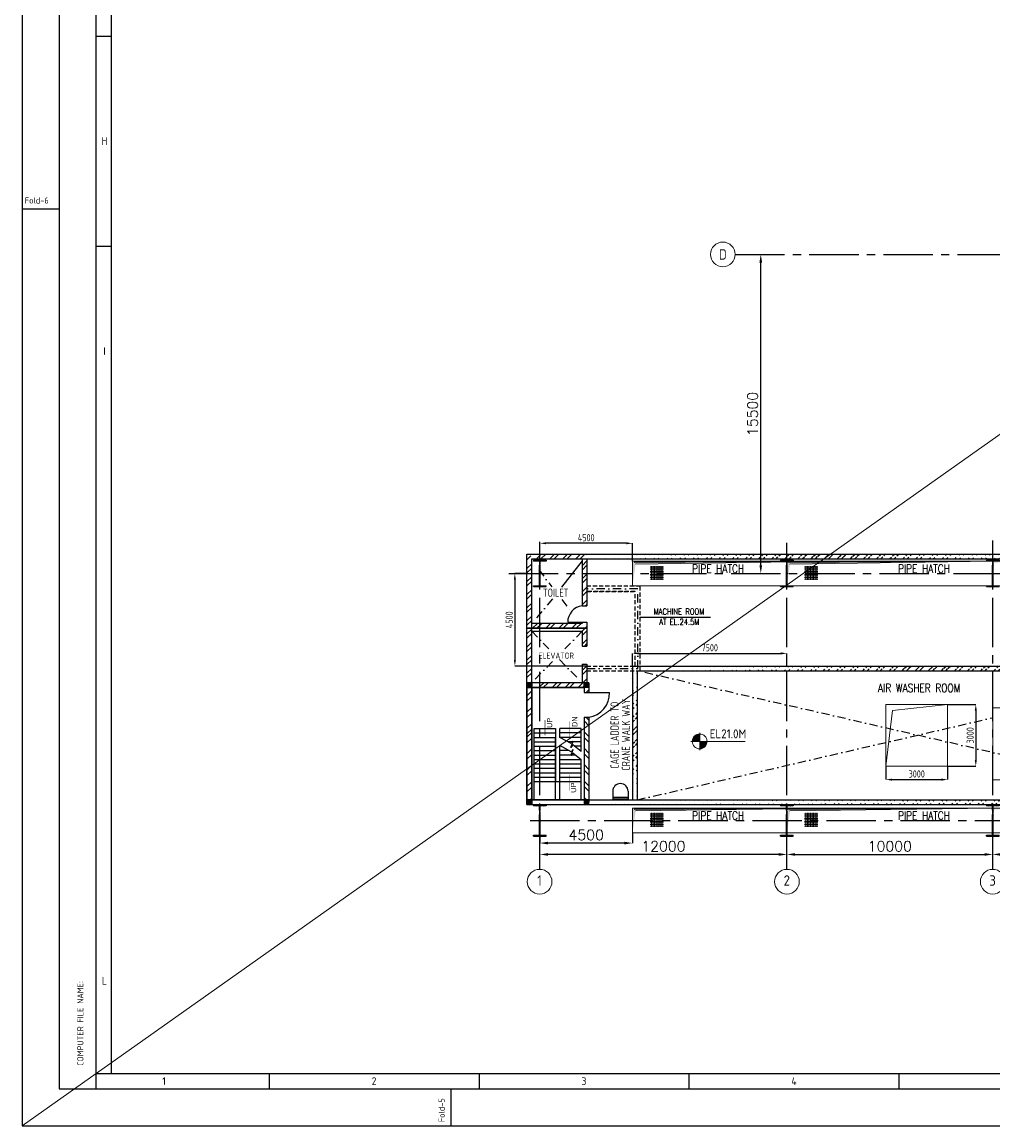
# Model space of a CAD drawing. Extents: x -287416 to 4934791, y -504132 to 1826789.
# Tile 86 of 256: x -35095 to 12071, y 146322 to 199956. Entities that reach past the tile are written whole.
import ezdxf
from ezdxf.enums import TextEntityAlignment as Align

# ---------------------------------------------------------------- set-up
doc = ezdxf.new("R2010")
doc.units = 0
doc.header["$LTSCALE"] = 800
doc.header["$MEASUREMENT"] = 0
for name, pattern in [('CENTER', [2, 1.25, -0.25, 0.25, -0.25]), ('CENTER2', [1.125, 0.75, -0.125, 0.125, -0.125]), ('CONTINOUS', [0]), ('DASHDOT', [1, 0.5, -0.25, 0, -0.25]), ('HIDDEN', [0.375, 0.25, -0.125])]:
    doc.linetypes.add(name, pattern=pattern)
doc.layers.get('0').update_dxf_attribs({"linetype": 'CONTINUOUS'})
doc.layers.get('DEFPOINTS').update_dxf_attribs({"linetype": 'CONTINUOUS'})
for name, color, linetype in [('CENTER', 2, 'CENTER'), ('COL', 1, 'CENTER'), ('EQP0', 1, 'CONTINUOUS'), ('GRID', 8, 'CENTER'), ('HATCH', 9, 'CONTINUOUS'), ('REV3', 2, 'CONTINUOUS'), ('WALL', 6, 'CONTINUOUS')]:
    doc.layers.add(name, color=color, linetype=linetype)
for name, color, linetype, lineweight in [('DIM', 4, 'CONTINUOUS', 15), ('PIPE OPENING HATCH', 7, 'CONTINUOUS', 13), ('T', 3, 'CONTINUOUS', 15), ('TEXT', 3, 'CONTINUOUS', 15)]:
    doc.layers.add(name, color=color, linetype=linetype, lineweight=lineweight)
doc.styles.add('HTX11', font='O8111901')
doc.styles.add('ROMANC', font='romanc')
doc.styles.add('ROMANS', font='ISO9.shx', dxfattribs={"width": 0.8})
doc.styles.add('S1', font='SIMPLEX.SHX', dxfattribs={"height": 200})
doc.styles.add('S3', font='ROMANS1.SHX', dxfattribs={"width": 0.8})
doc.styles.get("Standard").update_dxf_attribs({"font": 'ISO9'})
doc.dimstyles.get("Standard").update_dxf_attribs({"dimtxt": 0.18, "dimasz": 0.18, "dimexe": 0.18, "dimexo": 0.0625, "dimgap": 0.09, "dimtad": 0, "dimtih": 1, "dimtoh": 1, "dimdec": 4, "dimzin": 0, "dimdsep": 46, "dimtxsty": 'Standard', "dimcen": 0.09, "dimadec": 0, "dimazin": 0, "dimtfac": 1, "dimtdec": 4, "dimtofl": 0, "dimtmove": 0, "dimatfit": 3, "dimfxl": 1, "dimtolj": 1, "dimtzin": 0, "dimarcsym": 0})
doc.dimstyles.new('STANDARD$0', dxfattribs={"dimtxt": 250, "dimasz": 200, "dimexe": 0, "dimexo": 0, "dimgap": 100, "dimtad": 1, "dimdec": 0, "dimzin": 0, "dimdsep": 46, "dimtxsty": 'S1', "dimcen": 0, "dimadec": 0, "dimazin": 0, "dimtfac": 1, "dimtdec": 0, "dimtmove": 2, "dimatfit": 3, "dimfxl": 1, "dimtolj": 1, "dimtzin": 0, "dimarcsym": 0})
pattern_1 = [(45, (-25068.97, 37702.6), (-318.198, 318.198), []), (45, (-24856.84, 37702.6), (-318.198, 318.198), [])]
pattern_2 = [(45, (-124552.498, -214992.06), (22.097087, -22.097087), [])]
pattern_3 = [(45, (-121772.498, -214992.06), (22.097087, -22.097087), [])]
pattern_4 = [(45, (-121772.507, -220682.827), (22.097087, -22.097087), [])]
pattern_5 = [(45, (-124552.507, -220682.827), (22.097087, -22.097087), [])]

# ---------------------------------------------------------------- blocks, each defined once
blk = doc.blocks.new('*D786')
at = {"layer": 'DEFPOINTS', "color": 0, "linetype": 'Continuous', "transparency": 16777216}
for p in [(793, 188666), (793, 188666), (793, 173166)]:
    blk.add_point(p, dxfattribs=at)
at = {"layer": 'DIM', "color": 4, "linetype": 'Continuous', "lineweight": -2, "transparency": 16777216}
blk.add_line((793, 173566), (793, 188266), dxfattribs=at)
at = {"layer": 'DIM', "color": 4, "linetype": 'Continuous', "transparency": 16777216}
for points in [[(726, 188266), (859, 188266), (793, 188666)], [(726, 173566), (859, 173566), (793, 173166)]]:
    blk.add_solid(points, dxfattribs=at)
at = {"layer": 'DIM', "linetype": 'Continuous', "transparency": 16777216, "insert": (393, 180916), "char_height": 500, "attachment_point": 5, "rotation": 90, "style": 'ROMANC'}
blk.add_mtext('\\A1;15500', dxfattribs=at)
blk = doc.blocks.new('*D791')
at = {"layer": 'DEFPOINTS', "color": 0, "linetype": 'Continuous', "transparency": 16777216}
for p in [(12063, 159513), (22063, 159513), (22063, 159513)]:
    blk.add_point(p, dxfattribs=at)
at = {"layer": 'DIM', "color": 4, "linetype": 'Continuous', "lineweight": -2, "transparency": 16777216}
blk.add_line((12463, 159513), (21663, 159513), dxfattribs=at)
at = {"layer": 'DIM', "color": 4, "linetype": 'Continuous', "transparency": 16777216}
for points in [[(12463, 159579), (12463, 159446), (12063, 159513)], [(21663, 159579), (21663, 159446), (22063, 159513)]]:
    blk.add_solid(points, dxfattribs=at)
at = {"layer": 'DIM', "linetype": 'Continuous', "transparency": 16777216, "insert": (17063, 159913), "char_height": 500, "attachment_point": 5, "style": 'ROMANC'}
blk.add_mtext('\\A1;10000', dxfattribs=at)
blk = doc.blocks.new('*D792')
at = {"layer": 'DEFPOINTS', "color": 0, "linetype": 'Continuous', "transparency": 16777216}
for p in [(2063, 159513), (12063, 159513), (12063, 159513)]:
    blk.add_point(p, dxfattribs=at)
at = {"layer": 'DIM', "color": 4, "linetype": 'Continuous', "lineweight": -2, "transparency": 16777216}
blk.add_line((2463, 159513), (11663, 159513), dxfattribs=at)
at = {"layer": 'DIM', "color": 4, "linetype": 'Continuous', "transparency": 16777216}
for points in [[(2463, 159579), (2463, 159446), (2063, 159513)], [(11663, 159579), (11663, 159446), (12063, 159513)]]:
    blk.add_solid(points, dxfattribs=at)
at = {"layer": 'DIM', "linetype": 'Continuous', "transparency": 16777216, "insert": (7063, 159913), "char_height": 500, "attachment_point": 5, "style": 'ROMANC'}
blk.add_mtext('\\A1;10000', dxfattribs=at)
blk = doc.blocks.new('*D793')
at = {"layer": 'DEFPOINTS', "color": 0, "linetype": 'Continuous', "transparency": 16777216}
for p in [(-9937, 159513), (-9937, 159513), (2063, 159513)]:
    blk.add_point(p, dxfattribs=at)
at = {"layer": 'DIM', "color": 4, "linetype": 'Continuous', "lineweight": -2, "transparency": 16777216}
blk.add_line((1663, 159513), (-9537, 159513), dxfattribs=at)
at = {"layer": 'DIM', "color": 4, "linetype": 'Continuous', "transparency": 16777216}
for points in [[(-9537, 159579), (-9537, 159446), (-9937, 159513)], [(1663, 159579), (1663, 159446), (2063, 159513)]]:
    blk.add_solid(points, dxfattribs=at)
at = {"layer": 'DIM', "linetype": 'Continuous', "transparency": 16777216, "insert": (-3937, 159913), "char_height": 500, "attachment_point": 5, "style": 'ROMANC'}
blk.add_mtext('\\A1;12000', dxfattribs=at)
blk = doc.blocks.new('A$C1C927E47')
at = {"layer": 'COL'}
h = blk.add_hatch(dxfattribs=at)
h.set_pattern_fill('ANSI31', color=256, scale=100, style=0)
h.paths.add_polyline_path([(16, 0), (0, 0), (0, -710), (16, -710)])
h.paths.add_polyline_path([(16, 710), (0, 710), (0, 0), (16, 0)])
h.paths.add_polyline_path([(0, 710), (-16, 710), (-16, 0), (0, 0)])
h.paths.add_polyline_path([(0, 0), (-16, 0), (-16, -710), (0, -710)])
h.paths.add_polyline_path([(-310, -710), (-310, -760), (0, -760), (0, -710)])
h.paths.add_polyline_path([(310, -760), (310, -710), (0, -710), (0, -760)])
h.paths.add_polyline_path([(310, 710), (310, 760), (0, 760), (0, 710)])
h.paths.add_polyline_path([(-310, 760), (-310, 710), (0, 710), (0, 760)])
for p, q in [((310, 760), (-310, 760)), ((-310, 760), (-310, 710)), ((310, 710), (-310, 710)), ((-16, -710), (-16, 710)), ((16, -710), (16, 710)), ((310, 760), (310, 710)), ((-310, -710), (310, -710)), ((-310, -760), (-310, -710)), ((-310, -760), (310, -760)), ((310, -760), (310, -710))]:
    blk.add_line(p, q, dxfattribs=at)
at = {"layer": 'COL', "color": 2}
for p, q in [((0, -792), (0, 792)), ((44, 0), (-44, 0)), ((44, 0), (-44, 0))]:
    blk.add_line(p, q, dxfattribs=at)
blk = doc.blocks.new('A$C14326149')
at = {"layer": 'COL'}
h = blk.add_hatch(dxfattribs=at)
h.set_pattern_fill('ANSI31', color=256, scale=100, style=0)
h.paths.add_polyline_path([(310, 640), (0, 640), (0, 600), (310, 600)])
h.paths.add_polyline_path([(0, 600), (0, 640), (-310, 640), (-310, 600)])
h.paths.add_polyline_path([(0, -640), (0, -600), (-310, -600), (-310, -640)])
h.paths.add_polyline_path([(0, -600), (0, -640), (310, -640), (310, -600)])
h.paths.add_polyline_path([(-16, 0), (0, 0), (0, 600), (-16, 600)])
h.paths.add_polyline_path([(0, 0), (16, 0), (16, 600), (0, 600)])
h.paths.add_polyline_path([(16, 0), (0, 0), (0, -600), (16, -600)])
h.paths.add_polyline_path([(-16, -600), (0, -600), (0, 0), (-16, 0)])
for p, q in [((310, 640), (-310, 640)), ((-310, 640), (-310, 600)), ((310, 600), (-310, 600)), ((-16, -600), (-16, 600)), ((16, -600), (16, 600)), ((310, 640), (310, 600)), ((-310, -600), (310, -600)), ((-310, -640), (-310, -600)), ((-310, -640), (310, -640)), ((310, -640), (310, -600))]:
    blk.add_line(p, q, dxfattribs=at)
at = {"layer": 'COL', "color": 2}
for p, q in [((0, -672), (0, 672)), ((44, 0), (-44, 0))]:
    blk.add_line(p, q, dxfattribs=at)
blk = doc.blocks.new('*D817')
at = {"layer": 'DEFPOINTS', "color": 0, "transparency": 16777216}
for p in [(2063, 169282), (-5437, 168666), (2063, 168666)]:
    blk.add_point(p, dxfattribs=at)
at = {"layer": 'DIM', "color": 9, "lineweight": -2, "transparency": 16777216}
for p, q in [((-5437, 168666), (-5437, 169282)), ((-5137, 169282), (1763, 169282)), ((2063, 168666), (2063, 169282))]:
    blk.add_line(p, q, dxfattribs=at)
at = {"layer": 'DIM', "color": 9, "transparency": 16777216}
for points in [[(-5137, 169332), (-5137, 169232), (-5437, 169282)], [(1763, 169332), (1763, 169232), (2063, 169282)]]:
    blk.add_solid(points, dxfattribs=at)
at = {"layer": 'DIM', "transparency": 16777216, "insert": (-1687, 169557), "char_height": 350, "attachment_point": 5, "style": 'ROMANS'}
blk.add_mtext('\\A1;7500', dxfattribs=at)
blk = doc.blocks.new('*X7')
at = {"color": 0}
for p, q in [((36226, 29425), (36330, 29425)), ((36080, 29200), (36330, 29200)), ((36081, 29225), (36330, 29225)), ((36085, 29250), (36330, 29250)), ((36092, 29275), (36330, 29275)), ((36102, 29300), (36330, 29300)), ((36115, 29325), (36330, 29325)), ((36132, 29350), (36330, 29350)), ((36154, 29375), (36330, 29375)), ((36183, 29400), (36330, 29400))]:
    blk.add_line(p, q, dxfattribs=at)
blk = doc.blocks.new('LL')
for p, q in [((-1136, 0), (-711, 0)), ((-711, 0), (-711, 423)), ((1493, 0), (-711, 0)), ((-711, 0), (-711, -418))]:
    blk.add_line(p, q)
for start, end in [(90, 180), (180, 270), (0, 90), (270, 0)]:
    blk.add_arc((-711, 0), 360, start, end)
at = {"xscale": 1.440000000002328, "yscale": 1.440000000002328, "zscale": 1.440000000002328}
blk.add_blockref('*X7', (-53026, -42044), dxfattribs=at)
at = {"xscale": 1.440000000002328, "yscale": 1.440000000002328, "zscale": 1.440000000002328, "rotation": 180}
blk.add_blockref('*X7', (51604, 42044), dxfattribs=at)
at = {"flags": 4}
blk.add_attdef('LEVEL', (-222, 154), '', height=432, dxfattribs=at)
blk = doc.blocks.new('*D898')
at = {"layer": 'DEFPOINTS', "color": 0, "transparency": 16777216}
for p in [(6871, 163801), (9871, 163801), (9871, 163148)]:
    blk.add_point(p, dxfattribs=at)
at = {"layer": 'DIM', "color": 9, "lineweight": -2, "transparency": 16777216}
for p, q in [((6871, 163801), (6871, 163148)), ((9871, 163801), (9871, 163148)), ((7171, 163148), (9571, 163148))]:
    blk.add_line(p, q, dxfattribs=at)
at = {"layer": 'DIM', "color": 9, "transparency": 16777216}
for points in [[(7171, 163198), (7171, 163098), (6871, 163148)], [(9571, 163198), (9571, 163098), (9871, 163148)]]:
    blk.add_solid(points, dxfattribs=at)
at = {"layer": 'DIM', "transparency": 16777216, "insert": (8371, 163423), "char_height": 350, "attachment_point": 5, "style": 'ROMANS'}
blk.add_mtext('\\A1;3000', dxfattribs=at)
blk = doc.blocks.new('*D899')
at = {"layer": 'DEFPOINTS', "color": 0, "transparency": 16777216}
for p in [(9871, 166801), (9871, 163801), (11239, 163801)]:
    blk.add_point(p, dxfattribs=at)
at = {"layer": 'DIM', "color": 9, "lineweight": -2, "transparency": 16777216}
for p, q in [((9871, 166801), (11239, 166801)), ((11239, 166501), (11239, 164101)), ((9871, 163801), (11239, 163801))]:
    blk.add_line(p, q, dxfattribs=at)
at = {"layer": 'DIM', "color": 9, "transparency": 16777216}
for points in [[(11189, 166501), (11289, 166501), (11239, 166801)], [(11189, 164101), (11289, 164101), (11239, 163801)]]:
    blk.add_solid(points, dxfattribs=at)
at = {"layer": 'DIM', "transparency": 16777216, "insert": (10964, 165301), "char_height": 350, "attachment_point": 5, "rotation": 90, "style": 'ROMANS'}
blk.add_mtext('\\A1;3000', dxfattribs=at)
blk = doc.blocks.new('*D900')
at = {"layer": 'DEFPOINTS', "color": 0, "transparency": 16777216}
for p in [(-10567, 173166), (-11154, 168666), (-7657, 168666)]:
    blk.add_point(p, dxfattribs=at)
at = {"layer": 'DIM', "color": 9, "lineweight": -2, "transparency": 16777216}
for p, q in [((-10567, 173166), (-11154, 173166)), ((-11154, 172866), (-11154, 168966)), ((-7657, 168666), (-11154, 168666))]:
    blk.add_line(p, q, dxfattribs=at)
at = {"layer": 'DIM', "color": 9, "transparency": 16777216}
for points in [[(-11204, 172866), (-11104, 172866), (-11154, 173166)], [(-11204, 168966), (-11104, 168966), (-11154, 168666)]]:
    blk.add_solid(points, dxfattribs=at)
at = {"layer": 'DIM', "transparency": 16777216, "insert": (-11429, 170916), "char_height": 350, "attachment_point": 5, "rotation": 90, "style": 'ROMANS'}
blk.add_mtext('\\A1;4500', dxfattribs=at)
blk = doc.blocks.new('A$C12696E3D')
at = {"layer": 'REV3', "linetype": 'Continuous'}
h = blk.add_hatch(dxfattribs=at)
h.set_pattern_fill('ANSI31', color=256, scale=250, angle=90, style=0)
h.set_pattern_definition(pattern_2)
h.paths.add_polyline_path([(230, 5963), (230, 5848), (0, 5848), (0, 5963)])
h = blk.add_hatch(dxfattribs=at)
h.set_pattern_fill('ANSI31', color=256, scale=250, angle=90, style=0)
h.set_pattern_definition(pattern_3)
h.paths.add_polyline_path([(3010, 5963), (3010, 5848), (2780, 5848), (2780, 5963)])
h = blk.add_hatch(dxfattribs=at)
h.set_pattern_fill('ANSI31', color=256, scale=250, angle=90, style=0)
h.set_pattern_definition(pattern_2)
h.paths.add_polyline_path([(230, 5848), (230, 5733), (0, 5733), (0, 5848)])
h = blk.add_hatch(dxfattribs=at)
h.set_pattern_fill('ANSI32', color=9, scale=1500, angle=90, style=0)
h.set_pattern_definition([(45, (-124552.5, -215107.06), (397.7476, -397.7476), []), (45, (-124552.5, -214841.9), (397.7476, -397.7476), [])])
h.paths.add_polyline_path([(230, 5618), (230, 3433), (0, 3433), (0, 5618)])
h = blk.add_hatch(dxfattribs=at)
h.set_pattern_fill('ANSI31', color=256, scale=250, angle=90, style=0)
h.set_pattern_definition(pattern_3)
h.paths.add_polyline_path([(3010, 5848), (3010, 5733), (2780, 5733), (2780, 5848)])
h = blk.add_hatch(dxfattribs=at)
h.set_pattern_fill('ANSI32', color=9, scale=1500, angle=90, style=0)
h.set_pattern_definition([(135, (23111.46, -91618.7), (-397.7476, -397.7476), []), (135, (23111.46, -91353.55), (-397.7476, -397.7476), [])])
h.paths.add_polyline_path([(3010, 4284), (3010, 213), (2780, 213), (2780, 4284)])
h = blk.add_hatch(dxfattribs=at)
h.set_pattern_fill('ANSI32', color=9, scale=1500, angle=90, style=0)
h.set_pattern_definition([(45, (-124552.5, -214742.06), (397.7476, -397.7476), []), (45, (-124552.5, -214476.9), (397.7476, -397.7476), [])])
h.paths.add_polyline_path([(230, 3548), (230, 213), (0, 213), (0, 3548)])
h = blk.add_hatch(dxfattribs=at)
h.set_pattern_fill('ANSI31', color=256, scale=250, angle=90, style=0)
h.set_pattern_definition(pattern_5)
h.paths.add_polyline_path([(230, 272), (230, 157), (0, 157), (0, 272)])
h = blk.add_hatch(dxfattribs=at)
h.set_pattern_fill('ANSI31', color=256, scale=250, angle=90, style=0)
h.set_pattern_definition(pattern_5)
h.paths.add_polyline_path([(230, 157), (230, 42), (0, 42), (0, 157)])
h = blk.add_hatch(dxfattribs=at)
h.set_pattern_fill('ANSI31', color=256, scale=250, angle=90, style=0)
h.set_pattern_definition(pattern_4)
h.paths.add_polyline_path([(3010, 272), (3010, 157), (2780, 157), (2780, 272)])
h = blk.add_hatch(dxfattribs=at)
h.set_pattern_fill('ANSI31', color=256, scale=250, angle=90, style=0)
h.set_pattern_definition(pattern_4)
h.paths.add_polyline_path([(3010, 157), (3010, 42), (2780, 42), (2780, 157)])
for p, q in [((230, 5963), (0, 5963)), ((3010, 5963), (2780, 5963)), ((230, 5733), (0, 5733)), ((3010, 5733), (2780, 5733)), ((230, 272), (0, 272)), ((230, 42), (0, 42)), ((3010, 272), (2780, 272)), ((3010, 42), (2780, 42))]:
    blk.add_line(p, q, dxfattribs=at)
at = {"layer": 'REV3', "linetype": 'Continuous', "flags": 128}
for points in [[(877, 3364, 0, 129, 0), (877, 3668, 21.5, 21.5, 0), (877, 4148, 21.5, 21.5, 0)], [(2085, 3308, 0, 129, 0), (2085, 3613, 21.5, 21.5, 0), (2085, 4092, 21.5, 21.5, 0)], [(2085, 1503, 0, 129, 0), (2085, 1199, 21.5, 21.5, 0), (2085, 719, 21.5, 21.5, 0)]]:
    blk.add_lwpolyline(points, format="xyseb", dxfattribs=at)
at = {"layer": 'WALL'}
for p, q in [((2780, 5484), (4013, 5484)), ((2780, 4284), (3010, 4284)), ((352, 272), (352, 3737)), ((352, 3737), (1382, 3737)), ((352, 3523), (1382, 3523)), ((352, 3308), (1382, 3308)), ((1382, 272), (1382, 3308)), ((1597, 3308), (1597, 3737)), ((2627, 3737), (1597, 3737)), ((2627, 3523), (1597, 3523)), ((2627, 3308), (1597, 3308)), ((2627, 2623), (2627, 3737)), ((352, 3093), (1382, 3093)), ((352, 2879), (1382, 2879)), ((1597, 272), (1597, 2909)), ((1651, 2879), (1597, 2879)), ((2627, 3093), (1983, 3093)), ((2627, 2879), (2303, 2879)), ((352, 2664), (1382, 2664)), ((352, 2449), (1382, 2449)), ((352, 2235), (1382, 2235)), ((2038, 2664), (1597, 2664)), ((2341, 2449), (1597, 2449)), ((1597, 2235), (2627, 2235)), ((2627, 2664), (2575, 2664)), ((2627, 272), (2627, 2224)), ((352, 2020), (1382, 2020)), ((352, 1805), (1382, 1805)), ((1597, 2020), (2627, 2020)), ((1597, 1805), (2627, 1805)), ((352, 1591), (1382, 1591)), ((352, 1376), (1382, 1376)), ((352, 1162), (1382, 1162)), ((1382, 1162), (1597, 1162)), ((1597, 1591), (2627, 1591)), ((1597, 1376), (2627, 1376)), ((1597, 1162), (2627, 1162))]:
    blk.add_line(p, q, dxfattribs=at)
for points in [[(0, 5963), (0, 42)], [(230, 5963), (230, 42)], [(2780, 5963), (2780, 5484)], [(3010, 5963), (3010, 5484)], [(2779, 4284), (2780, 152)], [(3010, 4284), (3010, 152)], [(1382, 3737), (1382, 1162)], [(2630, 2620), (2225, 2940), (2130, 2819), (2238, 3125), (2143, 3005), (1597, 3308)], [(2630, 2221), (2225, 2541), (2130, 2420), (2238, 2726), (2143, 2606), (1597, 2909)], [(2780, 513), (2780, 42)], [(3010, 513), (3010, 152)]]:
    blk.add_lwpolyline(points, dxfattribs=at)
for points in [[(0, 5963), (0, 5733), (2780, 5733), (2780, 5963)], [(3010, 42), (3010, 272), (0, 272), (0, 42)]]:
    blk.add_lwpolyline(points, close=True, dxfattribs=at)
blk.add_arc((2827, 5456), 1186, 278.8623, 1.3701, dxfattribs=at)
at = {"layer": 'WALL', "style": 'HTX11'}
for s, p in [('UP', (1228, 3764)), ('DN', (2453, 3809)), ('UP', (2390, 616))]:
    blk.add_text(s, height=257.6, rotation=90, dxfattribs=at).set_placement(p)
blk = doc.blocks.new('A$C731D3036')
for p, q in [((-2590.23, 26.68), (-2590.23, 1843.18)), ((-2579.11, 37.8), (-2579.11, 1816.5)), ((-2590.23, 784.85), (-2579.11, 784.85)), ((-2616.91, 660.34), (-2643.59, 660.34)), ((-2590.23, 633.66), (-2579.11, 633.66)), ((-2590.23, 37.8), (-251.24, 37.8)), ((-2465.72, 37.79), (-2465.72, 26.67)), ((-2314.53, 37.79), (-2314.53, 26.67)), ((-2163.34, 37.79), (-2163.34, 26.67)), ((-2012.15, 37.79), (-2012.15, 26.67)), ((-2334.54, 0), (-2334.54, 26.68))]:
    blk.add_line(p, q)
for points in [[(0, 1869.86), (-2643.59, 1869.86), (-2643.59, 0), (0, 0)], [(-26.68, 1843.18), (-2616.91, 1843.18), (-2616.91, 26.68), (-26.68, 26.68)]]:
    blk.add_lwpolyline(points, close=True)
for s, p in [('H', (-2584.25, 709.26)), ('I', (-2584.25, 558.07)), ('L', (-2584.25, 104.5)), ('1', (-2541.32, 32.23)), ('2', (-2390.13, 32.23)), ('3', (-2238.94, 32.23)), ('4', (-2087.75, 32.23))]:
    blk.add_text(s, height=5.56).set_placement(p, align=Align.MIDDLE)
blk.add_text('Fold-6', height=4.447).set_placement((-2641.6, 664.3))
for s, height, p in [('COMPUTER FILE NAME:', 4.4467, (-2599.41, 43.32)), ('Fold-5', 4.447, (-2339.23, 2.74))]:
    blk.add_text(s, height=height, rotation=90).set_placement(p)
blk = doc.blocks.new('*D958')
at = {"layer": 'DEFPOINTS', "color": 0, "linetype": 'Continuous', "transparency": 16777216}
for p in [(-9937, 160566), (-5437, 160566), (-9937, 160064)]:
    blk.add_point(p, dxfattribs=at)
at = {"layer": 'DIM', "linetype": 'Continuous', "lineweight": -2, "transparency": 16777216}
for p, q in [((-9937, 160566), (-9937, 160064)), ((-5437, 160566), (-5437, 160064))]:
    blk.add_line(p, q, dxfattribs=at)
at = {"layer": 'DIM', "color": 4, "linetype": 'Continuous', "lineweight": -2, "transparency": 16777216}
blk.add_line((-5837, 160064), (-9537, 160064), dxfattribs=at)
at = {"layer": 'DIM', "color": 4, "linetype": 'Continuous', "transparency": 16777216}
for points in [[(-9537, 160131), (-9537, 159998), (-9937, 160064)], [(-5837, 160131), (-5837, 159998), (-5437, 160064)]]:
    blk.add_solid(points, dxfattribs=at)
at = {"layer": 'DIM', "linetype": 'Continuous', "transparency": 16777216, "insert": (-7687, 160464), "char_height": 500, "attachment_point": 5, "style": 'ROMANC'}
blk.add_mtext('\\A1;4500', dxfattribs=at)
blk = doc.blocks.new('*D959')
at = {"layer": 'DEFPOINTS', "color": 0, "transparency": 16777216}
for p in [(-9937, 174631), (-9937, 174325), (-5437, 173766)]:
    blk.add_point(p, dxfattribs=at)
at = {"layer": 'DIM', "color": 9, "lineweight": -2, "transparency": 16777216}
for p, q in [((-9937, 174325), (-9937, 174631)), ((-5737, 174631), (-9637, 174631)), ((-5437, 173766), (-5437, 174631))]:
    blk.add_line(p, q, dxfattribs=at)
at = {"layer": 'DIM', "color": 9, "transparency": 16777216}
for points in [[(-9637, 174681), (-9637, 174581), (-9937, 174631)], [(-5737, 174681), (-5737, 174581), (-5437, 174631)]]:
    blk.add_solid(points, dxfattribs=at)
at = {"layer": 'DIM', "transparency": 16777216, "insert": (-7687, 174906), "char_height": 350, "attachment_point": 5, "style": 'ROMANS'}
blk.add_mtext('\\A1;4500', dxfattribs=at)

msp = doc.modelspace()

# ---------------------------------------------------------------- hatches: boundary and pattern name
at = {"layer": 'DIM'}
h = msp.add_hatch(dxfattribs=at)
h.set_pattern_fill('ANSI37', color=256, scale=600, angle=45, style=0)
h.set_pattern_definition([(90, (-35115.046, 124966.81), (-75, 1e-14), []), (180, (-35115.046, 124966.81), (-1e-14, -75), [])])
h.paths.add_polyline_path([(-3932.4, 173526.6), (-4580.7, 173526.6), (-4580.7, 172860.2), (-3932.4, 172860.2)])
h = msp.add_hatch(dxfattribs=at)
h.set_pattern_fill('ANSI37', color=256, scale=600, angle=45, style=0)
h.set_pattern_definition([(90, (-27615, 124966.81), (-75, 1e-14), []), (180, (-27615, 124966.81), (-1e-14, -75), [])])
h.paths.add_polyline_path([(3567.6, 173526.6), (2919.4, 173526.6), (2919.4, 172860.2), (3567.6, 172860.2)])
h = msp.add_hatch(dxfattribs=at)
h.set_pattern_fill('ANSI37', color=256, scale=600, angle=45, style=0)
h.set_pattern_definition([(90, (-35115.046, 112966.87), (-75, 1e-14), []), (180, (-35115.046, 112966.87), (-1e-14, -75), [])])
h.paths.add_polyline_path([(-3932.4, 161526.7), (-4580.7, 161526.7), (-4580.7, 160860.3), (-3932.4, 160860.3)])
h = msp.add_hatch(dxfattribs=at)
h.set_pattern_fill('ANSI37', color=256, scale=600, angle=45, style=0)
h.set_pattern_definition([(90, (-27615, 112966.87), (-75, 1e-14), []), (180, (-27615, 112966.87), (-1e-14, -75), [])])
h.paths.add_polyline_path([(3567.6, 161526.7), (2919.4, 161526.7), (2919.4, 160860.3), (3567.6, 160860.3)])
at = {"layer": 'HATCH'}
h = msp.add_hatch(dxfattribs=at)
h.set_pattern_fill('ANSI32', color=256, scale=1200, style=0)
h.set_pattern_definition([(45, (-25068.97, 94629.9), (-318.198, 318.198), []), (45, (-24856.84, 94629.9), (-318.198, 318.198), [])])
h.paths.add_polyline_path([(-7656.9, 174106.1), (-9936.9, 174106.1), (-9936.9, 173876.1), (-7886.9, 173876.1), (-7886.9, 171591.1), (-7656.9, 171591.1)])
h.paths.add_polyline_path([(-10336.9, 173786.1), (-9936.9, 173786.1), (-9936.9, 174016.1), (-10566.9, 174016.1), (-10566.9, 170501.5), (-10336.9, 170501.5)])
h.paths.add_polyline_path([(-9936.9, 170731.5), (-10336.9, 170731.5), (-10336.9, 170501.5), (-9936.9, 170501.5)], flags=17)
h.paths.add_polyline_path([(-7656.9, 170791.5), (-7886.9, 170791.5), (-7886.9, 170731.5), (-9936.9, 170731.5), (-9936.9, 170501.5), (-7656.9, 170501.5)])
h.paths.add_polyline_path([(-7656.9, 170501.5), (-9936.9, 170501.5), (-7886.9, 170501.5), (-7886.9, 169636.5), (-7656.9, 169636.5)])
h.paths.add_polyline_path([(-10336.9, 170501.5), (-10566.9, 170501.5), (-10566.9, 167856.5), (-10336.9, 167856.5)])
h.paths.add_polyline_path([(-7786.9, 167856.5), (-7556.9, 167856.5), (-7556.9, 167377.9), (-7786.9, 167377.9)])
h.paths.add_polyline_path([(-7656.9, 168753), (-7886.9, 168753), (-7886.9, 167856.5), (-9936.9, 167856.5), (-9936.9, 167626.5), (-7656.9, 167626.5)])
h = msp.add_hatch(dxfattribs=at)
h.set_pattern_fill('ANSI32', color=256, scale=1200, style=0)
h.set_pattern_definition([(45, (-91715.47, 26741.4), (-318.198, 318.198), []), (45, (-91503.34, 26741.4), (-318.198, 318.198), [])])
edge = h.paths.add_edge_path()
edge.add_line((16063.1, 174105.1), (-7656.9, 174106.1))
edge.add_line((16063.1, 173878.4), (-7656.9, 173876.1))
h = msp.add_hatch(dxfattribs=at)
h.set_pattern_fill('ANSI32', color=256, scale=1200, style=0)
h.set_pattern_definition(pattern_1)
edge = h.paths.add_edge_path()
edge.add_line((-5206.9, 168436.1), (-5206.9, 162166.1))
edge.add_line((-5436.9, 168666.1), (-5436.9, 162166.1))
h = msp.add_hatch(dxfattribs=at)
h.set_pattern_fill('ANSI32', color=256, scale=1200, style=0)
h.set_pattern_definition(pattern_1)
edge = h.paths.add_edge_path()
edge.add_line((-5206.9, 168436.1), (-5206.9, 162166.1))
edge.add_line((-5436.9, 168666.1), (-5436.9, 162166.1))
h = msp.add_hatch(dxfattribs=at)
h.set_pattern_fill('ANSI32', color=256, scale=1200, style=0)
h.set_pattern_definition(pattern_1)
edge = h.paths.add_edge_path()
edge.add_line((-4206.9, 168436.1), (21948.1, 168436.1))
edge.add_line((-4436.9, 168666.1), (22178.1, 168666.1))
h = msp.add_hatch(dxfattribs=at)
h.set_pattern_fill('ANSI32', color=256, scale=1200, style=0)
h.set_pattern_definition([(45, (-25068.97, 37702.6), (-318.198, 318.198), []), (45, (-24856.84, 37702.6), (-318.198, 318.198), [])])
edge = h.paths.add_edge_path()
edge.add_line((-10336.9, 162165.7), (61947.4, 162154.8))
edge.add_line((-10566.9, 161936.1), (61947.4, 161936.3))
at = {"layer": 'PIPE OPENING HATCH', "lineweight": -2}
for points in [[(-5365.1, 173696.3), (-5436.9, 172566.1), (-5436.9, 173764.4), (4563.1, 173764.4)], [(2134.9, 173696.3), (2063.1, 172566.1), (2063.1, 173764.4), (12063.1, 173764.4)], [(12134.9, 173696.3), (12063.1, 172566.1), (12063.1, 173764.4), (22063.1, 173764.4)], [(-5365.1, 161696.4), (-5436.9, 160566.1), (-5436.9, 161764.5), (4563.1, 161764.5)], [(2134.9, 161696.4), (2063.1, 160566.1), (2063.1, 161764.5), (12063.1, 161764.5)], [(12134.9, 161696.4), (12063.1, 160566.1), (12063.1, 161764.5), (22063.1, 161764.5)]]:
    msp.add_hatch(color=1, dxfattribs=at).paths.add_polyline_path(points)
at = {"layer": 'PIPE OPENING HATCH'}
h = msp.add_hatch(color=1, dxfattribs=at)
h.paths.add_polyline_path([(-5353.4, 173166.1), (-5420.9, 173166.1), (-5420.9, 172681)])
h.paths.add_polyline_path([(4563.1, 173766.1), (-5420.9, 173766.1), (-5420.9, 173166.1), (-5392.9, 173166.1), (-5353.4, 173166.1), (-5289.6, 173624.2)])
h = msp.add_hatch(color=1, dxfattribs=at)
h.paths.add_polyline_path([(2146.7, 173166.1), (2079.1, 173166.1), (2079.1, 172681)])
h.paths.add_polyline_path([(12063.1, 173766.1), (2079.1, 173766.1), (2079.1, 173166.1), (2107.1, 173166.1), (2146.7, 173166.1), (2210.5, 173624.2)])
h = msp.add_hatch(color=1, dxfattribs=at)
h.paths.add_polyline_path([(-5353.4, 161166.1), (-5420.9, 161166.1), (-5420.9, 160681)])
h.paths.add_polyline_path([(4563.1, 161766.1), (-5420.9, 161766.1), (-5420.9, 161166.1), (-5392.9, 161166.1), (-5353.4, 161166.1), (-5289.6, 161624.3)])
h = msp.add_hatch(color=1, dxfattribs=at)
h.paths.add_polyline_path([(2146.7, 161166.1), (2079.1, 161166.1), (2079.1, 160681)])
h.paths.add_polyline_path([(12063.1, 161766.1), (2079.1, 161766.1), (2079.1, 161166.1), (2107.1, 161166.1), (2146.7, 161166.1), (2210.5, 161624.3)])

# ---------------------------------------------------------------- linework, layer by layer
at = {"layer": 'CENTER', "linetype": 'CONTINOUS'}
msp.add_line((-7886.9, 173786.1), (-8886.5, 172498.8), dxfattribs=at)
at = {"layer": 'CENTER', "linetype": 'DASHDOT'}
for p, q in [((-9995.9, 173346.9), (-9351.7, 172517.3)), ((-9329.4, 171928.5), (-10336.9, 170731.5)), ((-8869.7, 171896.6), (-8409.6, 171304.2)), ((-10336.9, 170356.5), (-9401.5, 169402)), ((-7886.9, 170356.5), (-8821.4, 169403)), ((-8990.6, 168982.7), (-7886.9, 167856.5)), ((-9327.1, 168887), (-10336.9, 167856.5)), ((22063.1, 162166), (-5206.9, 168435.9)), ((-5206.9, 162166), (12063.1, 166153.5))]:
    msp.add_line(p, q, dxfattribs=at)
msp.add_lwpolyline([(-7656.9, 168551.1), (-5186.9, 168551.1), (-5186.9, 172416.1), (-7656.9, 172416.1)], dxfattribs=at)
at = {"layer": 'DIM'}
for p, q in [((143254.7, 272471.8), (-35095.3, 146321.8)), ((6870.5, 163801.1), (7193.4, 166504.9)), ((7193.4, 166504.9), (9870.5, 166801.1))]:
    msp.add_line(p, q, dxfattribs=at)
for points in [[(6870.5, 166801.1), (9870.5, 166801.1), (9870.5, 163801.1), (6870.5, 163801.1)], [(12063, 163139.7), (15563, 163139.7), (15563, 166639.7), (12063, 166639.7)]]:
    msp.add_lwpolyline(points, close=True, dxfattribs=at)
at = {"layer": 'EQP0'}
for p, q in [((-6400.6, 162579.1), (-6400.6, 162198.1)), ((-6400.6, 162579.1), (-6400.6, 162198.1)), ((-5650.6, 162579.1), (-5650.6, 162198.1)), ((-5650.6, 162579.1), (-5650.6, 162198.1)), ((-5650.6, 162276.6), (-6400.6, 162276.6)), ((-5650.6, 162276.6), (-6400.6, 162276.6)), ((-5650.6, 162198.1), (-6400.6, 162198.1)), ((-5650.6, 162198.1), (-6400.6, 162198.1))]:
    msp.add_line(p, q, dxfattribs=at)
msp.add_arc((-6025.6, 162579.1), 375, 0, 180, dxfattribs=at)
msp.add_arc((-6025.6, 162579.1), 375, 0, 180, dxfattribs=at)
at = {"layer": 'GRID', "linetype": 'CENTER2', "ltscale": 4}
for p, q in [((-450.2, 188666.1), (86115.6, 188666.1)), ((-9936.9, 158788.1), (-9936.9, 174699)), ((2063.1, 158788.1), (2063.1, 174649.7)), ((12063.1, 158788.1), (12063.1, 174764.8)), ((-11445.6, 173166.1), (86108.6, 173166.1)), ((-10415.2, 161166.1), (86155.8, 161166.2))]:
    msp.add_line(p, q, dxfattribs=at)
at = {"layer": 'PIPE OPENING HATCH', "color": 1, "lineweight": -2}
for p, q in [((4563.1, 173764.4), (-5365.1, 173696.3)), ((12063.1, 173764.4), (2134.9, 173696.3)), ((4563.1, 161764.5), (-5365.1, 161696.4)), ((12063.1, 161764.5), (2134.9, 161696.4))]:
    msp.add_line(p, q, dxfattribs=at)
at = {"layer": 'PIPE OPENING HATCH', "color": 1}
for p, q in [((-5289.6, 173624.2), (4563.1, 173766.1)), ((2210.5, 173624.2), (12063.1, 173766.1)), ((-5289.6, 161624.3), (4563.1, 161766.1)), ((2210.5, 161624.3), (12063.1, 161766.1))]:
    msp.add_line(p, q, dxfattribs=at)
for points in [[(-5436.9, 173766.1), (2063.1, 173766.1), (2063.1, 172566.1), (-5436.9, 172566.1)], [(2063.1, 173766.1), (12063.1, 173766.1), (12063.1, 172566.1), (2063.1, 172566.1)], [(12063.1, 173766.1), (22063.1, 173766.1), (22063.1, 172566.1), (12063.1, 172566.1)], [(-5436.9, 161766.1), (2063.1, 161766.1), (2063.1, 160566.1), (-5436.9, 160566.1)], [(2063.1, 161766.1), (12063.1, 161766.1), (12063.1, 160566.1), (2063.1, 160566.1)], [(12063.1, 161766.1), (22063.1, 161766.1), (22063.1, 160566.1), (12063.1, 160566.1)]]:
    msp.add_lwpolyline(points, close=True, dxfattribs=at)
at = {"layer": 'TEXT'}
for centre in [(-1050.2, 188666.5), (-9952.4, 158188.1), (2063.1, 158188.3), (12063.1, 158188.1)]:
    msp.add_circle(centre, 600, dxfattribs=at)
at = {"layer": 'WALL'}
for p, q in [((-10566.9, 161936.1), (-10566.9, 174016.1)), ((-10566.9, 161936.1), (-10566.9, 174016.1)), ((-10336.9, 173876.1), (16363.1, 173876.1)), ((-10336.9, 162166.1), (-10336.9, 173786.1)), ((-10336.9, 162166.1), (-10336.9, 173786.1)), ((-7886.9, 171591.1), (-7656.9, 171591.1)), ((-7886.9, 171591), (-7656.9, 171591)), ((-8586.9, 170791.5), (-7656.9, 170791.5)), ((-7886.9, 170791.5), (-7886.9, 170731.5)), ((-7886.9, 169636.5), (-7656.9, 169636.5)), ((-7886.9, 168753), (-7656.9, 168753)), ((-5436.9, 168666.1), (22178.1, 168666.1)), ((-5436.9, 168666.1), (-5436.9, 162166.1)), ((-5436.9, 168666.1), (-5436.9, 162166.1)), ((-5206.9, 168436.1), (21948.1, 168436.1)), ((-5206.9, 168436.1), (-5206.9, 162166.1)), ((-5206.9, 168436.1), (-5206.9, 162166.1)), ((-10336.9, 162166.1), (61947.4, 162154.8)), ((-10566.9, 161936.1), (61947.4, 161936.3))]:
    msp.add_line(p, q, dxfattribs=at)
at = {"layer": 'WALL', "linetype": 'HIDDEN'}
for p, q in [((-7656.9, 172291.1), (-5311.9, 172291.1)), ((2178.1, 168666.1), (11948.1, 168666.1)), ((2178.1, 168436.1), (11946.5, 168436.1))]:
    msp.add_line(p, q, dxfattribs=at)
at = {"layer": 'WALL'}
for points in [[(-7656.9, 170791.5), (-7656.9, 170501.5), (-10566.9, 170501.5), (-10566.9, 174106.1), (16363.1, 174106.1)], [(-7886.9, 170791.5), (-7886.9, 170731.5), (-10336.9, 170731.5), (-10336.9, 173876.1), (-7886.9, 173876.1), (-7886.9, 171591.1)], [(-7656.9, 174016.1), (-7656.9, 174016)], [(-7656.9, 173876.1), (-7656.9, 171591.1)], [(-7656.9, 168753), (-7656.9, 167626.5), (-10566.9, 167626.5), (-10566.9, 170501.5), (-7656.9, 170501.5), (-7656.9, 169636.5)], [(-7886.9, 168753), (-7886.9, 167856.5), (-10336.9, 167856.5), (-10336.9, 170356.5), (-7886.9, 170356.5), (-7886.9, 169636.5)]]:
    msp.add_lwpolyline(points, dxfattribs=at)
at = {"layer": 'WALL', "linetype": 'HIDDEN'}
for points in [[(-7656.9, 168436.1), (-5061.9, 168436.1), (-5061.9, 172541.1), (-7656.9, 172541.1)], [(-7656.9, 168666.1), (-5311.9, 168666.1), (-5311.9, 172291.1), (-7656.9, 172291.1)]]:
    msp.add_lwpolyline(points, dxfattribs=at)
at = {"layer": 'WALL'}
msp.add_arc((-7794.6, 170804), 792.5, 96.69257, 180.90498, dxfattribs=at)

# ---------------------------------------------------------------- block references
at = {"color": 1, "linetype": 'CONTINOUS', "lineweight": 15, "xscale": 67.46500254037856, "yscale": 67.46500254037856, "zscale": 67.46500254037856}
msp.add_blockref('A$C731D3036', (143254.7, 146321.8), dxfattribs=at)
msp.add_blockref('A$C12696E3D', (-10566.9, 161893.5))
at = {"layer": 'DIM'}
for p in [(-9936.9, 173166.1), (2063.1, 173166.1), (12063.1, 173166.1)]:
    msp.add_blockref('A$C14326149', p, dxfattribs=at)
msp.add_blockref('LL', (-1464.1, 165003.7), dxfattribs=at).add_auto_attribs({'LEVEL': 'EL21.0M'})
at = {"layer": 'HATCH'}
for p in [(-9936.9, 161166.1), (2063.1, 161166.1), (12063.1, 161166.1)]:
    msp.add_blockref('A$C1C927E47', p, dxfattribs=at)

# ---------------------------------------------------------------- texts
at = {"layer": 'T', "style": 'S3', "width": 0.8}
for s, p in [('PIPE HATCH', (-2540.6, 173199.6)), ('PIPE HATCH', (7459.4, 173199.6)), ('AIR WASHER ROOM', (6487.3, 167400.9)), ('PIPE HATCH', (-2540.6, 161199.7)), ('PIPE HATCH', (7459.4, 161199.7))]:
    msp.add_text(s, height=400, dxfattribs=at).set_placement(p)
at = {"layer": 'T', "insert": (-4564.8, 171463.8), "char_height": 300, "width": 3025.285, "attachment_point": 1, "style": 'S3'}
msp.add_mtext('\\pi152.64;MACHINE ROOM \\P\\pi421.21;AT EL.24.5M', dxfattribs=at)
at = {"layer": 'TEXT', "style": 'ROMANS'}
for s, p in [('D', (-1050.2, 188666.5)), ('1', (-9958.3, 158247.1)), ('2', (2057.2, 158247.3)), ('3', (12057.2, 158247.1))]:
    msp.add_text(s, height=500, dxfattribs=at).set_placement(p, align=Align.MIDDLE)
at = {"layer": 'TEXT', "linetype": 'Continuous', "width": 0.8}
msp.add_text('TOILET', height=400, dxfattribs=at).set_placement((-9792.2, 172031.8))
at = {"layer": 'TEXT', "style": 'ROMANS', "width": 0.8}
msp.add_text('ELEVATOR', height=300, dxfattribs=at).set_placement((-9141.2, 169171.3), align=Align.MIDDLE)
for s, p in [('CAGE LADDER TO ', (-6309.1, 165397.9)), ('CRANE WALK WAY', (-5758.4, 165326))]:
    msp.add_text(s, height=400, rotation=90, dxfattribs=at).set_placement(p, align=Align.MIDDLE)

# ---------------------------------------------------------------- dimensions: what is measured, and where the dimension line sits
at = {"layer": 'DIM', "linetype": 'Continuous'}
dim = msp.add_linear_dim(base=(792.8, 188666.1), p1=(792.8, 173166.1), p2=(792.8, 188666.1), angle=90, dimstyle='STANDARD$0', override={"dimscale": 100, "dimtxt": 5, "dimasz": 4, "dimgap": 1.5, "dimtxsty": 'ROMANC', "dimclrd": 4, "dimclre": 256, "dimclrt": 256, "dimtix": 1}, dxfattribs=at)
dim.commit()
dim.dimension.update_dxf_attribs({"geometry": '*D786', "text_midpoint": (392.8, 180916.1)})
at = {"layer": 'DIM'}
for base, p1, p2, picture, middle in [((-9936.9, 174630.8), (-5436.9, 173766.1), (-9936.9, 174324.5), '*D959', (-7686.9, 174905.8)), ((2063.1, 169282.1), (-5436.9, 168666.1), (2063.1, 168666.1), '*D817', (-1686.9, 169557.1)), ((9870.5, 163148.1), (6870.5, 163801.1), (9870.5, 163801.1), '*D898', (8370.5, 163423.1))]:
    dim = msp.add_linear_dim(base=base, p1=p1, p2=p2, dimstyle='STANDARD$0', override={"dimtxt": 350, "dimasz": 300, "dimtxsty": 'ROMANS', "dimclrd": 9, "dimclre": 9, "dimclrt": 256, "dimtix": 1}, dxfattribs=at)
    dim.commit()
    dim.dimension.update_dxf_attribs({"geometry": picture, "text_midpoint": middle})
for base, p1, p2, picture, middle in [((-11154.3, 168666.1), (-10566.9, 173166.1), (-7656.9, 168666.1), '*D900', (-11429.3, 170916.1)), ((11238.5, 163801.1), (9870.5, 166801.1), (9870.5, 163801.1), '*D899', (10963.5, 165301.1))]:
    dim = msp.add_linear_dim(base=base, p1=p1, p2=p2, angle=90, dimstyle='STANDARD$0', override={"dimtxt": 350, "dimasz": 300, "dimtxsty": 'ROMANS', "dimclrd": 9, "dimclre": 9, "dimclrt": 256, "dimtix": 1}, dxfattribs=at)
    dim.commit()
    dim.dimension.update_dxf_attribs({"geometry": picture, "text_midpoint": middle})
at = {"layer": 'DIM', "linetype": 'Continuous'}
dim = msp.add_aligned_dim(p1=(-5436.9, 160566.1), p2=(-9936.9, 160566.1), distance=501.9, dimstyle='STANDARD$0', override={"dimscale": 100, "dimtxt": 5, "dimasz": 4, "dimgap": 1.5, "dimtxsty": 'ROMANC', "dimclrd": 4, "dimclre": 256, "dimclrt": 256, "dimtix": 1}, dxfattribs=at)
dim.commit()
dim.dimension.update_dxf_attribs({"geometry": '*D958', "text_midpoint": (-7686.9, 160464.3)})
for base, p1, p2, picture, middle in [((-9936.9, 159512.8), (2063.1, 159512.8), (-9936.9, 159512.8), '*D793', (-3936.9, 159912.8)), ((12063.1, 159512.8), (2063.1, 159512.8), (12063.1, 159512.8), '*D792', (7063.1, 159912.8)), ((22063.1, 159512.8), (12063.1, 159512.8), (22063.1, 159512.8), '*D791', (17063.1, 159912.8))]:
    dim = msp.add_linear_dim(base=base, p1=p1, p2=p2, dimstyle='STANDARD$0', override={"dimscale": 100, "dimtxt": 5, "dimasz": 4, "dimgap": 1.5, "dimtxsty": 'ROMANC', "dimclrd": 4, "dimclre": 256, "dimclrt": 256, "dimtix": 1}, dxfattribs=at)
    dim.commit()
    dim.dimension.update_dxf_attribs({"geometry": picture, "text_midpoint": middle})

# ---------------------------------------------------------------- leaders
at = {"layer": 'DIM'}
msp.add_leader([(-5061.9, 171042.5), (-1642.7, 171042.5)], dimstyle='Standard', override={"dimscale": 100, "dimtxt": 2, "dimasz": 2, "dimexe": 0, "dimexo": 0, "dimgap": 0.6, "dimtad": 0, "dimtih": 0, "dimtoh": 0, "dimdec": 0, "dimtxsty": 'ROMANS', "dimcen": 0, "dimclrd": 2, "dimclre": 2, "dimclrt": 2, "dimtdec": 0, "dimtix": 1, "dimtofl": 1, "dimtmove": 2, "dimfxl": 0.5}, dxfattribs=at)

doc.saveas('drawing.dxf')
